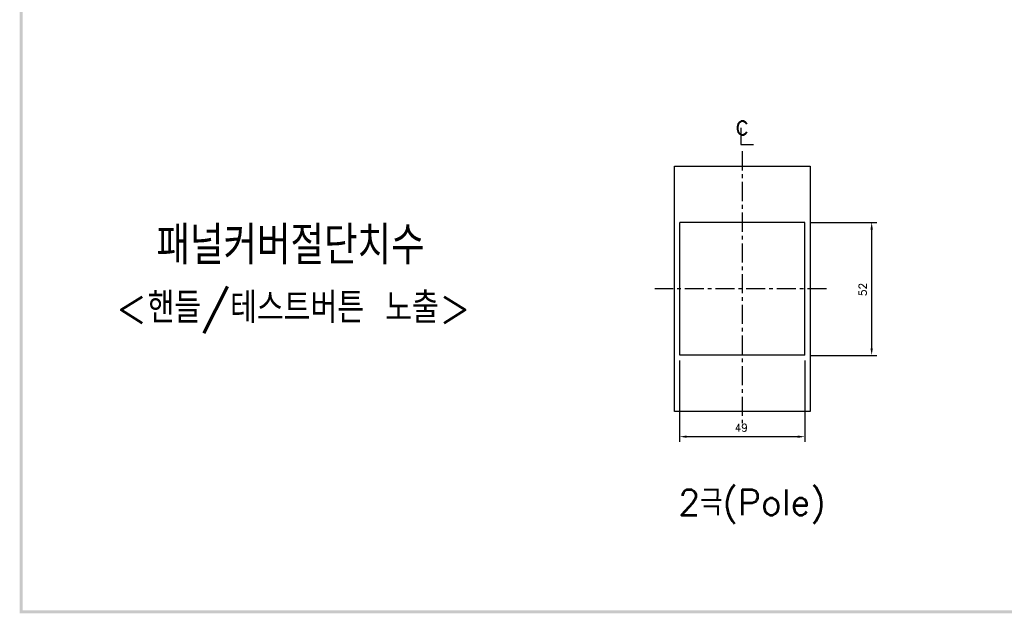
# Model space of a CAD drawing. Extents: x 2148 to 5199, y -907 to 1537.
# Tile 1 of 29: x 4216 to 4601, y 844 to 1076. Entities that reach past the tile are written whole.
import ezdxf

# ---------------------------------------------------------------- set-up
doc = ezdxf.new("R2010")
doc.units = 0
doc.header["$LTSCALE"] = 3
doc.header["$MEASUREMENT"] = 0
doc.linetypes.add('CENTER', pattern=[2, 1.25, -0.25, 0.25, -0.25])
doc.linetypes.add('PHANTOMX2', pattern=[127, 63.5, -12.7, 12.7, -12.7, 12.7, -12.7])
doc.layers.get('Defpoints').update_dxf_attribs({"linetype": 'CONTINUOUS'})
for name, color, linetype in [('cen', 1, 'CENTER'), ('di', 3, 'CONTINUOUS'), ('DIM', 3, 'CONTINUOUS'), ('dwg', 7, 'CONTINUOUS'), ('NOTE', 4, 'CONTINUOUS'), ('ph', 6, 'PHANTOMX2')]:
    doc.layers.add(name, color=color, linetype=linetype)
doc.styles.add('K25', font='TXT', dxfattribs={"width": 0.9, "height": 2.5, "bigfont": 'TBHAN'})
doc.styles.add('KIM', font='ROMANS.shx', dxfattribs={"height": 5, "bigfont": 'GSG1.shx'})
doc.styles.get("Standard").update_dxf_attribs({"font": 'romans.shx', "height": 3, "bigfont": 'ghs.shx'})
doc.dimstyles.new('STANDARD$0', dxfattribs={"dimtxt": 5, "dimasz": 5, "dimexe": 1, "dimexo": 2, "dimgap": 2, "dimtad": 1, "dimdec": 4, "dimzin": 12, "dimdsep": 46, "dimtxsty": 'KIM', "dimcen": -1, "dimdle": 0.1, "dimadec": 0, "dimazin": 0, "dimtfac": 1, "dimtdec": 4, "dimtmove": 0, "dimatfit": 3, "dimfxl": 0, "dimtolj": 1, "dimtzin": 0, "dimarcsym": 0})

# ---------------------------------------------------------------- blocks, each defined once
blk = doc.blocks.new('*D64')
at = {"layer": 'Defpoints', "color": 0}
for p in [(4474.01, 944.4), (4523.01, 944.4), (4474.01, 912.59)]:
    blk.add_point(p, dxfattribs=at)
at = {"layer": 'di'}
for p, q in [((4474.01, 942.4), (4474.01, 910.59)), ((4523.01, 942.4), (4523.01, 910.59)), ((4520.21, 912.59), (4476.81, 912.59))]:
    blk.add_line(p, q, dxfattribs=at)
for points in [[(4476.81, 913.06), (4476.81, 912.13), (4474.01, 912.59)], [(4520.21, 913.06), (4520.21, 912.13), (4523.01, 912.59)]]:
    blk.add_solid(points, dxfattribs=at)
at = {"layer": 'di', "insert": (4498.11, 916.09), "char_height": 3, "attachment_point": 5}
blk.add_mtext('\\A1;49', dxfattribs=at)
blk = doc.blocks.new('*D65')
at = {"layer": 'Defpoints', "color": 0}
for p in [(4523.01, 996.4), (4523.01, 944.4), (4549.12, 944.4)]:
    blk.add_point(p, dxfattribs=at)
at = {"layer": 'di'}
for p, q in [((4525.01, 996.4), (4551.12, 996.4)), ((4549.12, 993.6), (4549.12, 947.2)), ((4525.01, 944.4), (4551.12, 944.4))]:
    blk.add_line(p, q, dxfattribs=at)
for points in [[(4548.65, 993.6), (4549.59, 993.6), (4549.12, 996.4)], [(4548.65, 947.2), (4549.59, 947.2), (4549.12, 944.4)]]:
    blk.add_solid(points, dxfattribs=at)
at = {"layer": 'di', "insert": (4545.62, 970.15), "char_height": 3, "attachment_point": 5, "rotation": 90}
blk.add_mtext('\\A1;52', dxfattribs=at)

msp = doc.modelspace()

# ---------------------------------------------------------------- linework, layer by layer
at = {"layer": 'cen', "ltscale": 2}
for p, q in [((4498.514, 1024.187), (4498.514, 917.9)), ((4531.512, 970.404), (4464.343, 970.404))]:
    msp.add_line(p, q, dxfattribs=at)
at = {"layer": 'dwg', "color": 7}
for p, q in [((4523.014, 996.404), (4474.014, 996.404)), ((4474.014, 944.404), (4474.014, 996.404)), ((4523.014, 944.404), (4523.014, 996.404)), ((4523.014, 944.404), (4474.014, 944.404))]:
    msp.add_line(p, q, dxfattribs=at)
at = {"layer": 'dwg'}
for points in [[(4215.836, 843.537), (4217.036, 844.137), (4215.836, 1532.337), (4217.036, 1531.137)], [(5195.036, 843.537), (5193.836, 844.737), (4215.836, 843.537), (4217.036, 844.737)]]:
    msp.add_trace(points, dxfattribs=at)
at = {"layer": 'NOTE'}
for p, q in [((4497.875, 1033.403), (4497.875, 1026.883)), ((4497.875, 1026.883), (4502.831, 1026.883))]:
    msp.add_line(p, q, dxfattribs=at)
at = {"layer": 'ph'}
msp.add_lwpolyline([(4525.014, 922.404), (4472.014, 922.404), (4472.014, 1018.404), (4525.014, 1018.404)], close=True, dxfattribs=at)

# ---------------------------------------------------------------- texts
at = {"layer": 'di', "attachment_point": 1}
for s, insert, char_height, width in [('{\\Fromans,hgs|c129;패널커버절단치수}', (4269.33, 994.924), 15, 177.9211), ('{\\Fromans,hgs|c129;2극(Pole)}', (4473.48, 891.894), 10, 116.39597)]:
    msp.add_mtext(s, dxfattribs=dict(at, insert=insert, char_height=char_height, width=width))
at = {"layer": 'DIM', "insert": (4253.505, 969.022), "char_height": 12, "width": 207.68749, "attachment_point": 1}
msp.add_mtext('\\pt156;{\\Fromans,hgs|c129;<핸들/테스트버튼 노출>}', dxfattribs=at)
at = {"layer": 'NOTE', "style": 'K25', "width": 0.9}
msp.add_text('c', height=7.925, dxfattribs=at).set_placement((4495.659, 1030.633))

# ---------------------------------------------------------------- dimensions: what is measured, and where the dimension line sits
at = {"layer": 'di'}
dim = msp.add_linear_dim(base=(4549.121, 944.404), p1=(4523.014, 996.404), p2=(4523.014, 944.404), angle=90, dimstyle='STANDARD$0', override={"dimtxt": 3, "dimasz": 2.8, "dimexe": 2, "dimdec": 2, "dimzin": 8, "dimtxsty": 'Standard', "dimcen": 0, "dimclrd": 256, "dimclre": 256, "dimclrt": 256, "dimadec": 2, "dimazin": 2, "dimtfac": 0.6, "dimtdec": 2, "dimtzin": 8, "dimlwd": 65535, "dimlwe": 65535, "dimarcsym": 1}, dxfattribs=at)
dim.commit()
dim.dimension.update_dxf_attribs({"geometry": '*D65', "text_midpoint": (4549.121, 970.148), "dimtype": 160})
dim = msp.add_linear_dim(base=(4474.014, 912.592), p1=(4523.014, 944.404), p2=(4474.014, 944.404), dimstyle='STANDARD$0', override={"dimtxt": 3, "dimasz": 2.8, "dimexe": 2, "dimdec": 2, "dimzin": 8, "dimtxsty": 'Standard', "dimcen": 0, "dimclrd": 256, "dimclre": 256, "dimclrt": 256, "dimadec": 2, "dimazin": 2, "dimtfac": 0.6, "dimtdec": 2, "dimtzin": 8, "dimlwd": 65535, "dimlwe": 65535, "dimarcsym": 1}, dxfattribs=at)
dim.commit()
dim.dimension.update_dxf_attribs({"geometry": '*D64', "text_midpoint": (4498.109, 912.592), "dimtype": 160})

doc.saveas('drawing.dxf')
